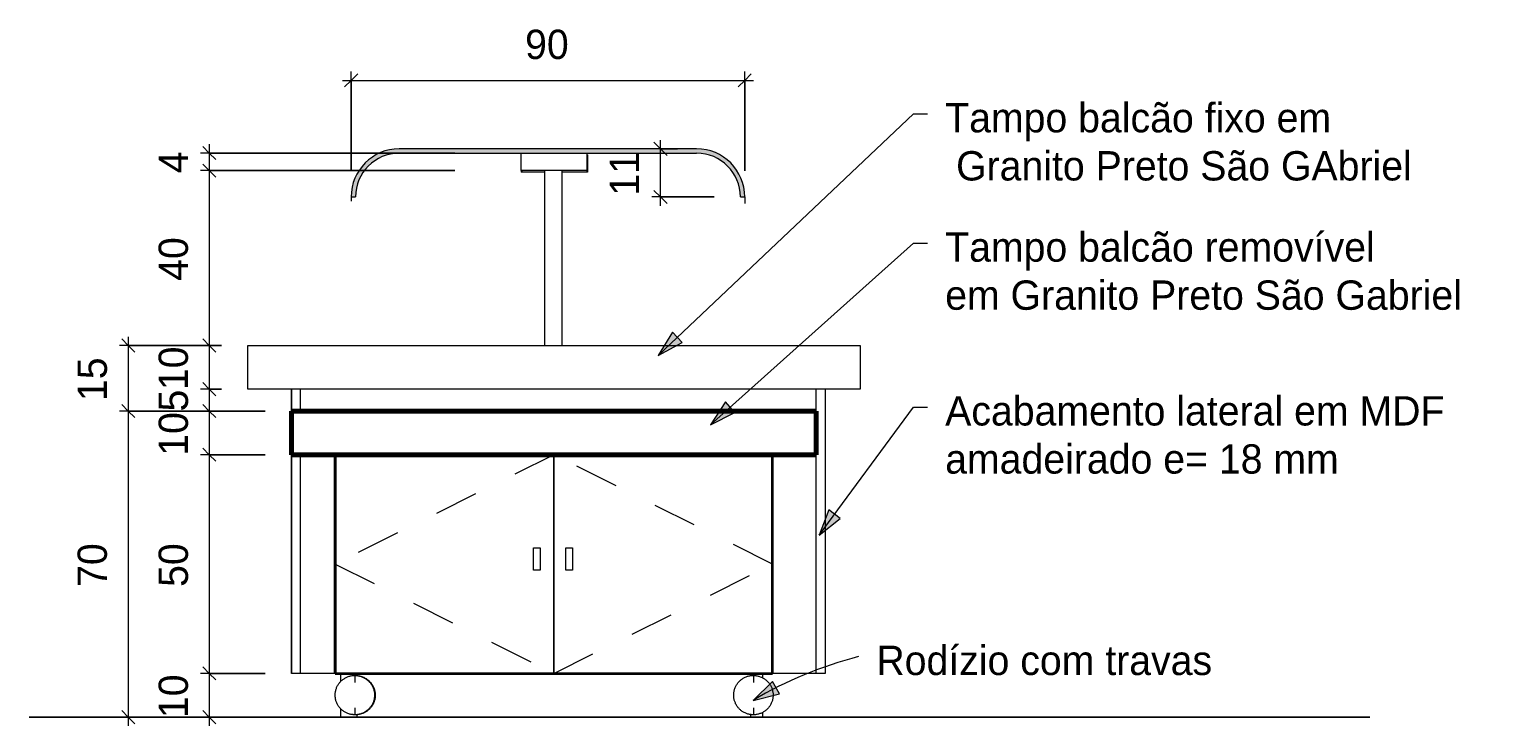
# Model space of a CAD drawing. Header units: metres. Extents: x -1.7 to 80, y -8.6 to 1.8.
# Tile 26 of 79: x 72.7 to 76, y 0 to 1.6. Entities that reach past the tile are written whole.
import ezdxf

# ---------------------------------------------------------------- set-up
doc = ezdxf.new("R2010")
doc.units = ezdxf.units.M
doc.linetypes.add('Projeção', pattern=[0.003969, 0.002381, -0.001587])
for name, color, linetype, lineweight in [('A-ANNO-DIMS', 120, 'Continuous', 9), ('A-ANNO-DIMS-20', 211, 'Continuous', 9), ('A-DETL', 90, 'Continuous', 18), ('A-DETL-GENF', 92, 'Continuous', 18), ('A-DETL-MEDM', 33, 'Continuous', 35), ('A-DETL-WIDE', 214, 'Continuous', 70), ('A-FLOR-OVHD', 1, 'Projeção', 18), ('A-GENM', 13, 'Continuous', 18), ('Drawing3_dwg _2_', 8, 'Continuous', 18), ('G-ANNO-TEXT', 231, 'Continuous', 9), ('Q-SPCQ', 91, 'Continuous', 18)]:
    doc.layers.add(name, color=color, linetype=linetype, lineweight=lineweight)
doc.styles.add('Century Gothic', font='GOTHIC.TTF', dxfattribs={"height": 0.067065})
doc.dimstyles.new('_Cotas_detalhamento_3_5_mm', dxfattribs={"dimscale": 0.3048, "dimtxt": 0.07, "dimasz": 0.098425, "dimexe": 0.065617, "dimexo": 0.19685, "dimgap": 0.098425, "dimtad": 1, "dimdec": 0, "dimlfac": 100, "dimzin": 0, "dimdsep": 46, "dimtxsty": 'Century Gothic', "dimblk1": 'OBLIQUE', "dimblk2": 'OBLIQUE', "dimsah": 1, "dimcen": 0.09, "dimdle": 0.065617, "dimazin": 0, "dimtfac": 1, "dimtdec": 4, "dimtix": 1, "dimtmove": 0, "dimatfit": 3, "dimfxl": 1, "dimtvp": 1, "dimtolj": 1, "dimtzin": 0, "dimarcsym": 2})

# ---------------------------------------------------------------- blocks, each defined once
blk = doc.blocks.new('Drawing3_dwg _2_-1487641-Vista Lateral')
at = {"lineweight": 18}
blk.add_line((6.1815, 0), (9.2466, 0), dxfattribs=at)
at = {"lineweight": 18, "flags": 128}
for points in [[(9.2466, 0), (8.3625, 0), (6.1815, 0)], [(6.1815, 0), (6.6587, 0), (9.2466, 0)]]:
    blk.add_lwpolyline(points, dxfattribs=at)
blk = doc.blocks.new('Equipamento especial 44 - Equipamento especial 2-1876105-Vista Lateral')
at = {"layer": 'Q-SPCQ'}
for p, q in [((6.8938, 0.0813), (6.8938, 0.1)), ((7.858, 0.1), (7.858, 0.0899)), ((6.8938, 0), (6.8938, 0.02)), ((6.9311, 0), (6.8938, 0)), ((7.858, 0), (7.8311, 0)), ((7.858, 0.0108), (7.858, 0))]:
    blk.add_line(p, q, dxfattribs=at)
blk = doc.blocks.new('Equipamento especial 9 - Equipamento especial 2-1890582-Vista Lateral')
at = {"layer": 'Q-SPCQ'}
for p, q in [((6.7811, 0.75), (6.7811, 0.7)), ((7.9811, 0.7), (7.9811, 0.75)), ((6.7811, 0.6), (6.7811, 0.1)), ((7.9811, 0.1), (7.9811, 0.6)), ((6.8811, 0.1), (6.7811, 0.1)), ((7.9811, 0.1), (7.8811, 0.1))]:
    blk.add_line(p, q, dxfattribs=at)
blk = doc.blocks.new('Equipamento especial 11 - Equipamento especial 2-1890594-Vista Lateral')
at = {"layer": 'Q-SPCQ'}
for p, q in [((6.9311, 0.0949), (6.9311, 0.1)), ((7.8311, 0.0947), (7.8311, 0.1)), ((6.9311, 0), (6.9311, 0.0056)), ((7.8311, 0), (6.9311, 0)), ((7.8311, 0), (7.8311, 0.0059))]:
    blk.add_line(p, q, dxfattribs=at)
blk = doc.blocks.new('Modelos genéricos 54 - Modelos genéricos 1-1890638-Vista Lateral')
at = {"layer": 'A-GENM'}
for p, q in [((6.6811, 0.85), (8.0811, 0.85)), ((6.6811, 0.75), (6.6811, 0.85)), ((8.0811, 0.85), (8.0811, 0.75)), ((8.0811, 0.75), (6.6811, 0.75))]:
    blk.add_line(p, q, dxfattribs=at)
blk = doc.blocks.new('Modelos genéricos 62 - Modelos genéricos 2-1890686-Vista Lateral')
at = {"layer": 'A-GENM'}
for p, q in [((7.3604, 0.85), (7.3604, 1.25)), ((7.4004, 0.85), (7.4004, 1.25))]:
    blk.add_line(p, q, dxfattribs=at)
blk = doc.blocks.new('Modelos genéricos 64 - Modelos genéricos 27-1890710-Vista Lateral')
at = {"layer": 'A-GENM'}
for p, q in [((7.3061, 1.25), (7.3061, 1.2897)), ((7.4561, 1.2897), (7.4561, 1.25)), ((7.4561, 1.25), (7.3061, 1.25))]:
    blk.add_line(p, q, dxfattribs=at)
blk = doc.blocks.new('Modelos genéricos 115 - Modelos genéricos 77-1891054-Vista Lateral')
at = {"layer": 'A-GENM'}
for p, q in [((6.7811, 0.7), (7.9811, 0.7)), ((6.7811, 0.6), (6.7811, 0.7)), ((7.9811, 0.7), (7.9811, 0.6)), ((7.9811, 0.6), (6.7811, 0.6))]:
    blk.add_line(p, q, dxfattribs=at)
blk = doc.blocks.new('Equipamento especial 22 - Equipamento especial 2-1891067-Vista Lateral')
at = {"layer": 'Q-SPCQ'}
for p, q in [((7.3811, 0.1), (7.3811, 0.6)), ((7.8811, 0.6), (7.8811, 0.1)), ((7.8811, 0.1), (7.3811, 0.1))]:
    blk.add_line(p, q, dxfattribs=at)
blk = doc.blocks.new('Equipamento especial 23 - Equipamento especial 2-1891079-Vista Lateral')
at = {"layer": 'Q-SPCQ'}
for p, q in [((6.8811, 0.1), (6.8811, 0.6)), ((7.3811, 0.6), (7.3811, 0.1)), ((7.3811, 0.1), (6.8811, 0.1))]:
    blk.add_line(p, q, dxfattribs=at)
blk = doc.blocks.new('Equipamento especial 24 - Equipamento especial 2-1891091-Vista Lateral')
at = {"layer": 'Q-SPCQ'}
for p, q in [((7.4083, 0.3869), (7.4239, 0.3869)), ((7.4083, 0.3362), (7.4083, 0.3869)), ((7.4239, 0.3869), (7.4239, 0.3362)), ((7.4239, 0.3362), (7.4083, 0.3362))]:
    blk.add_line(p, q, dxfattribs=at)
blk = doc.blocks.new('Equipamento especial 25 - Equipamento especial 2-1891103-Vista Lateral')
at = {"layer": 'Q-SPCQ'}
for p, q in [((7.3347, 0.3869), (7.3499, 0.3869)), ((7.3347, 0.3362), (7.3347, 0.3869)), ((7.3499, 0.3869), (7.3499, 0.3362)), ((7.3499, 0.3362), (7.3347, 0.3362))]:
    blk.add_line(p, q, dxfattribs=at)
blk = doc.blocks.new('portas e frisos - portas e frisos-1943199-Vista Lateral')
at = {"layer": 'A-GENM'}
for p, q in [((7.9811, 0.7), (7.9811, 0.75)), ((8.0011, 0.75), (8.0011, 0.1)), ((7.9811, 0.1), (7.9811, 0.6)), ((8.0011, 0.1), (7.9811, 0.1))]:
    blk.add_line(p, q, dxfattribs=at)
blk = doc.blocks.new('portas e frisos11 - portas e frisos-1943372-Vista Lateral')
at = {"layer": 'A-GENM'}
for p, q in [((6.7811, 0.7), (6.7811, 0.75)), ((6.8011, 0.75), (6.8011, 0.7)), ((6.7811, 0.1), (6.7811, 0.6)), ((6.8011, 0.6), (6.8011, 0.1)), ((6.8011, 0.1), (6.7811, 0.1))]:
    blk.add_line(p, q, dxfattribs=at)
blk = doc.blocks.new('Modelos genéricos 264 - Modelos genéricos 262-1968516-Vista Lateral')
at = {"layer": 'A-GENM'}
for p, q in [((6.9261, 0.0953), (6.9261, 0.0795)), ((6.9261, 0.0953), (6.9261, 0.0795)), ((6.9261, 0.0211), (6.9261, 0.0053)), ((6.9261, 0.0211), (6.9261, 0.0053))]:
    blk.add_line(p, q, dxfattribs=at)
at = {"layer": 'A-GENM', "flags": 128}
for points in [[(6.9261, 0.0053), (6.9243, 0.0053), (6.9225, 0.0054), (6.9207, 0.0056), (6.9189, 0.0059), (6.9172, 0.0062), (6.9154, 0.0066), (6.9137, 0.007), (6.912, 0.0076), (6.9103, 0.0082), (6.9086, 0.0088), (6.907, 0.0096), (6.9053, 0.0104), (6.9038, 0.0112), (6.9022, 0.0122), (6.9007, 0.0132), (6.8992, 0.0142), (6.8978, 0.0153), (6.8964, 0.0165), (6.8951, 0.0177), (6.8938, 0.0189), (6.8926, 0.0203), (6.8914, 0.0216), (6.8903, 0.023), (6.8893, 0.0245), (6.8883, 0.026), (6.8873, 0.0275), (6.8864, 0.0291), (6.8856, 0.0307), (6.8849, 0.0323), (6.8842, 0.034), (6.8836, 0.0357), (6.883, 0.0374), (6.8825, 0.0391), (6.8821, 0.0409), (6.8818, 0.0426), (6.8815, 0.0444), (6.8813, 0.0462), (6.8812, 0.048), (6.8811, 0.0498), (6.8811, 0.0516), (6.8812, 0.0534), (6.8814, 0.0552), (6.8816, 0.057), (6.8819, 0.0588), (6.8823, 0.0605), (6.8827, 0.0623), (6.8833, 0.064), (6.8838, 0.0657), (6.8845, 0.0674), (6.8852, 0.069), (6.886, 0.0706), (6.8868, 0.0722), (6.8877, 0.0738), (6.8887, 0.0753), (6.8897, 0.0768), (6.8908, 0.0782), (6.892, 0.0796), (6.8932, 0.0809), (6.8944, 0.0822), (6.8957, 0.0835), (6.8971, 0.0847), (6.8985, 0.0858), (6.8999, 0.0869), (6.9014, 0.0879), (6.9029, 0.0889), (6.9045, 0.0898), (6.9061, 0.0906), (6.9077, 0.0914), (6.9094, 0.0921), (6.911, 0.0927), (6.9128, 0.0933), (6.9145, 0.0938), (6.9162, 0.0942), (6.918, 0.0946), (6.9198, 0.0948), (6.9216, 0.0951), (6.9233, 0.0952), (6.9251, 0.0953), (6.9261, 0.0953)], [(6.9261, 0.0953), (6.9279, 0.0953), (6.9297, 0.0952), (6.9315, 0.095), (6.9333, 0.0947), (6.9351, 0.0944), (6.9368, 0.094), (6.9386, 0.0935), (6.9403, 0.093), (6.942, 0.0924), (6.9436, 0.0917), (6.9453, 0.091), (6.9469, 0.0902), (6.9485, 0.0893), (6.95, 0.0884), (6.9515, 0.0874), (6.953, 0.0864), (6.9544, 0.0853), (6.9558, 0.0841), (6.9571, 0.0829), (6.9584, 0.0816), (6.9596, 0.0803), (6.9608, 0.079), (6.9619, 0.0776), (6.963, 0.0761), (6.964, 0.0746), (6.9649, 0.0731), (6.9658, 0.0715), (6.9666, 0.0699), (6.9674, 0.0683), (6.9681, 0.0666), (6.9687, 0.0649), (6.9692, 0.0632), (6.9697, 0.0615), (6.9701, 0.0597), (6.9705, 0.0579), (6.9707, 0.0562), (6.9709, 0.0544), (6.9711, 0.0526), (6.9711, 0.0508), (6.9711, 0.049), (6.971, 0.0472), (6.9708, 0.0454), (6.9706, 0.0436), (6.9703, 0.0418), (6.9699, 0.0401), (6.9695, 0.0383), (6.969, 0.0366), (6.9684, 0.0349), (6.9678, 0.0332), (6.967, 0.0316), (6.9663, 0.0299), (6.9654, 0.0284), (6.9645, 0.0268), (6.9635, 0.0253), (6.9625, 0.0238), (6.9614, 0.0224), (6.9603, 0.021), (6.9591, 0.0196), (6.9578, 0.0184), (6.9565, 0.0171), (6.9552, 0.0159), (6.9538, 0.0148), (6.9523, 0.0137), (6.9508, 0.0127), (6.9493, 0.0117), (6.9478, 0.0108), (6.9462, 0.01), (6.9445, 0.0092), (6.9429, 0.0085), (6.9412, 0.0079), (6.9395, 0.0073), (6.9378, 0.0068), (6.936, 0.0064), (6.9342, 0.006), (6.9325, 0.0057), (6.9307, 0.0055), (6.9289, 0.0054), (6.9271, 0.0053), (6.9261, 0.0053)]]:
    blk.add_lwpolyline(points, dxfattribs=at)
blk = doc.blocks.new('Modelos genéricos 265 - Modelos genéricos 262-1968545-Vista Lateral')
at = {"layer": 'A-GENM', "flags": 128}
for points in [[(6.9204, 0.0947), (6.9213, 0.0948), (6.9231, 0.0951), (6.9249, 0.0952), (6.9267, 0.0953), (6.9277, 0.0953)], [(6.9277, 0.0953), (6.9295, 0.0953), (6.9313, 0.0952), (6.933, 0.095), (6.9348, 0.0947), (6.9366, 0.0944), (6.9384, 0.094), (6.9401, 0.0935), (6.9418, 0.093), (6.9435, 0.0924), (6.9452, 0.0917), (6.9468, 0.091), (6.9484, 0.0902), (6.95, 0.0893), (6.9516, 0.0884), (6.9531, 0.0874), (6.9545, 0.0864), (6.956, 0.0853), (6.9573, 0.0841), (6.9587, 0.0829), (6.9599, 0.0816), (6.9612, 0.0803), (6.9623, 0.079), (6.9635, 0.0776), (6.9645, 0.0761), (6.9655, 0.0746), (6.9665, 0.0731), (6.9673, 0.0715), (6.9682, 0.0699), (6.9689, 0.0683), (6.9696, 0.0666), (6.9702, 0.0649), (6.9708, 0.0632), (6.9712, 0.0615), (6.9717, 0.0597), (6.972, 0.0579), (6.9723, 0.0562), (6.9725, 0.0544), (6.9726, 0.0526), (6.9727, 0.0508), (6.9726, 0.049), (6.9725, 0.0472), (6.9724, 0.0454), (6.9722, 0.0436), (6.9719, 0.0418), (6.9715, 0.0401), (6.971, 0.0383), (6.9705, 0.0366), (6.9699, 0.0349), (6.9693, 0.0332), (6.9686, 0.0316), (6.9678, 0.0299), (6.9669, 0.0284), (6.966, 0.0268), (6.9651, 0.0253), (6.964, 0.0238), (6.9629, 0.0224), (6.9618, 0.021), (6.9606, 0.0196), (6.9594, 0.0184), (6.9581, 0.0171), (6.9567, 0.0159), (6.9553, 0.0148), (6.9539, 0.0137), (6.9524, 0.0127), (6.9509, 0.0117), (6.9493, 0.0108), (6.9477, 0.01), (6.9461, 0.0092), (6.9444, 0.0085), (6.9427, 0.0079), (6.941, 0.0073), (6.9393, 0.0068), (6.9375, 0.0064), (6.9358, 0.006), (6.934, 0.0057), (6.9322, 0.0055), (6.9304, 0.0054), (6.9286, 0.0053), (6.9277, 0.0053)], [(6.9277, 0.0053), (6.9259, 0.0053), (6.9241, 0.0054), (6.9223, 0.0056), (6.9212, 0.0058)]]:
    blk.add_lwpolyline(points, dxfattribs=at)
blk = doc.blocks.new('Modelos genéricos 262 - Modelos genéricos 262-1968568-Vista Lateral')
at = {"layer": 'A-GENM'}
for p, q in [((7.8372, 0.0953), (7.8372, 0.0795)), ((7.8372, 0.0953), (7.8372, 0.0795)), ((7.8372, 0.0211), (7.8372, 0.0053)), ((7.8372, 0.0211), (7.8372, 0.0053))]:
    blk.add_line(p, q, dxfattribs=at)
at = {"layer": 'A-GENM', "flags": 128}
for points in [[(7.8372, 0.0053), (7.8354, 0.0053), (7.8336, 0.0054), (7.8319, 0.0056), (7.8301, 0.0059), (7.8283, 0.0062), (7.8265, 0.0066), (7.8248, 0.007), (7.8231, 0.0076), (7.8214, 0.0082), (7.8197, 0.0088), (7.8181, 0.0096), (7.8165, 0.0104), (7.8149, 0.0112), (7.8133, 0.0122), (7.8118, 0.0132), (7.8104, 0.0142), (7.8089, 0.0153), (7.8076, 0.0165), (7.8062, 0.0177), (7.805, 0.0189), (7.8037, 0.0203), (7.8026, 0.0216), (7.8014, 0.023), (7.8004, 0.0245), (7.7994, 0.026), (7.7984, 0.0275), (7.7976, 0.0291), (7.7967, 0.0307), (7.796, 0.0323), (7.7953, 0.034), (7.7947, 0.0357), (7.7941, 0.0374), (7.7936, 0.0391), (7.7932, 0.0409), (7.7929, 0.0426), (7.7926, 0.0444), (7.7924, 0.0462), (7.7923, 0.048), (7.7922, 0.0498), (7.7923, 0.0516), (7.7923, 0.0534), (7.7925, 0.0552), (7.7927, 0.057), (7.793, 0.0588), (7.7934, 0.0605), (7.7939, 0.0623), (7.7944, 0.064), (7.795, 0.0657), (7.7956, 0.0674), (7.7963, 0.069), (7.7971, 0.0706), (7.7979, 0.0722), (7.7989, 0.0738), (7.7998, 0.0753), (7.8009, 0.0768), (7.8019, 0.0782), (7.8031, 0.0796), (7.8043, 0.0809), (7.8055, 0.0822), (7.8068, 0.0835), (7.8082, 0.0847), (7.8096, 0.0858), (7.811, 0.0869), (7.8125, 0.0879), (7.814, 0.0889), (7.8156, 0.0898), (7.8172, 0.0906), (7.8188, 0.0914), (7.8205, 0.0921), (7.8222, 0.0927), (7.8239, 0.0933), (7.8256, 0.0938), (7.8274, 0.0942), (7.8291, 0.0946), (7.8309, 0.0948), (7.8327, 0.0951), (7.8345, 0.0952), (7.8363, 0.0953), (7.8372, 0.0953)], [(7.8372, 0.0953), (7.839, 0.0953), (7.8408, 0.0952), (7.8426, 0.095), (7.8444, 0.0947), (7.8462, 0.0944), (7.8479, 0.094), (7.8497, 0.0935), (7.8514, 0.093), (7.8531, 0.0924), (7.8548, 0.0917), (7.8564, 0.091), (7.858, 0.0902), (7.8596, 0.0893), (7.8611, 0.0884), (7.8626, 0.0874), (7.8641, 0.0864), (7.8655, 0.0853), (7.8669, 0.0841), (7.8682, 0.0829), (7.8695, 0.0816), (7.8707, 0.0803), (7.8719, 0.079), (7.873, 0.0776), (7.8741, 0.0761), (7.8751, 0.0746), (7.876, 0.0731), (7.8769, 0.0715), (7.8777, 0.0699), (7.8785, 0.0683), (7.8792, 0.0666), (7.8798, 0.0649), (7.8804, 0.0632), (7.8808, 0.0615), (7.8812, 0.0597), (7.8816, 0.0579), (7.8819, 0.0562), (7.8821, 0.0544), (7.8822, 0.0526), (7.8822, 0.0508), (7.8822, 0.049), (7.8821, 0.0472), (7.882, 0.0454), (7.8817, 0.0436), (7.8814, 0.0418), (7.8811, 0.0401), (7.8806, 0.0383), (7.8801, 0.0366), (7.8795, 0.0349), (7.8789, 0.0332), (7.8782, 0.0316), (7.8774, 0.0299), (7.8765, 0.0284), (7.8756, 0.0268), (7.8747, 0.0253), (7.8736, 0.0238), (7.8725, 0.0224), (7.8714, 0.021), (7.8702, 0.0196), (7.8689, 0.0184), (7.8676, 0.0171), (7.8663, 0.0159), (7.8649, 0.0148), (7.8634, 0.0137), (7.862, 0.0127), (7.8604, 0.0117), (7.8589, 0.0108), (7.8573, 0.01), (7.8557, 0.0092), (7.854, 0.0085), (7.8523, 0.0079), (7.8506, 0.0073), (7.8489, 0.0068), (7.8471, 0.0064), (7.8454, 0.006), (7.8436, 0.0057), (7.8418, 0.0055), (7.84, 0.0054), (7.8382, 0.0053), (7.8372, 0.0053)]]:
    blk.add_lwpolyline(points, dxfattribs=at)
blk = doc.blocks.new('Modelos genéricos 364 - Modelos genéricos 27-1993048-Vista Lateral')
at = {"layer": 'A-GENM'}
for p, q in [((7.3061, 1.25), (7.3061, 1.2465)), ((7.3604, 1.2465), (7.3061, 1.2465)), ((7.4561, 1.2465), (7.4004, 1.2465)), ((7.4561, 1.25), (7.4561, 1.2465))]:
    blk.add_line(p, q, dxfattribs=at)
blk = doc.blocks.new('Modelos genéricos 349 - Modelos genéricos 27-2149332-Vista Lateral')
at = {"layer": 'A-GENM'}
for p, q in [((7.4561, 1.2862), (7.458, 1.2862)), ((7.458, 1.2862), (7.458, 1.2462)), ((7.308, 1.25), (7.308, 1.2462)), ((7.3604, 1.2462), (7.308, 1.2462)), ((7.458, 1.2462), (7.4004, 1.2462))]:
    blk.add_line(p, q, dxfattribs=at)
blk = doc.blocks.new('DIMBLOCK281-Vista Lateral')
at = {"layer": 'A-ANNO-DIMS-20', "lineweight": 18}
for p, q in [((73.0884, 1.29), (73.0734, 1.305)), ((73.0884, 1.29), (73.1034, 1.275)), ((73.0884, 1.25), (73.0734, 1.265)), ((73.0884, 1.25), (73.1034, 1.235))]:
    blk.add_line(p, q, dxfattribs=at)
at = {"layer": 'A-ANNO-DIMS-20'}
for p, q in [((73.0884, 1.31), (73.0884, 1.25)), ((73.6494, 1.29), (73.0684, 1.29)), ((73.0884, 1.29), (73.6494, 1.29)), ((73.6494, 1.25), (73.0684, 1.25)), ((73.0884, 1.25), (73.6494, 1.25))]:
    blk.add_line(p, q, dxfattribs=at)
at = {"layer": 'A-ANNO-DIMS-20', "color": 0, "insert": (72.9725, 1.2439), "char_height": 0.0671, "width": 0.062667, "attachment_point": 1, "rotation": 90, "line_spacing_factor": 0.984117, "style": 'Century Gothic'}
blk.add_mtext('4', dxfattribs=at)
blk = doc.blocks.new('_Oblique')
at = {"color": 0, "linetype": 'ByBlock', "lineweight": -2}
blk.add_line((-0.5, -0.5), (0.5, 0.5), dxfattribs=at)
blk = doc.blocks.new('DIMBLOCK282-Vista Lateral')
at = {"layer": 'A-ANNO-DIMS-20'}
for p, q in [((73.6494, 1.25), (73.0684, 1.25)), ((73.0884, 1.25), (73.0884, 0.85)), ((73.0884, 1.25), (73.6494, 1.25)), ((73.1161, 0.85), (73.0684, 0.85)), ((73.0884, 0.85), (73.1161, 0.85))]:
    blk.add_line(p, q, dxfattribs=at)
at = {"layer": 'A-ANNO-DIMS-20', "lineweight": 18}
for p, q in [((73.0884, 1.25), (73.0734, 1.265)), ((73.0884, 1.25), (73.1034, 1.235)), ((73.0884, 0.85), (73.0734, 0.865)), ((73.0884, 0.85), (73.1034, 0.835))]:
    blk.add_line(p, q, dxfattribs=at)
at = {"layer": 'A-ANNO-DIMS-20', "color": 0, "insert": (72.9725, 0.9978), "char_height": 0.06707, "width": 0.125333, "attachment_point": 1, "rotation": 90, "line_spacing_factor": 0.984117, "style": 'Century Gothic'}
blk.add_mtext('40', dxfattribs=at)
blk = doc.blocks.new('DIMBLOCK283-Vista Lateral')
at = {"layer": 'A-ANNO-DIMS-20'}
for p, q in [((73.1161, 0.85), (73.0684, 0.85)), ((73.0884, 0.85), (73.0884, 0.75)), ((73.0884, 0.85), (73.1161, 0.85)), ((73.1161, 0.75), (73.0684, 0.75)), ((73.0884, 0.75), (73.1161, 0.75))]:
    blk.add_line(p, q, dxfattribs=at)
at = {"layer": 'A-ANNO-DIMS-20', "lineweight": 18}
for p, q in [((73.0884, 0.85), (73.0734, 0.865)), ((73.0884, 0.85), (73.1034, 0.835)), ((73.0884, 0.75), (73.0734, 0.765)), ((73.0884, 0.75), (73.1034, 0.735))]:
    blk.add_line(p, q, dxfattribs=at)
at = {"layer": 'A-ANNO-DIMS-20', "color": 0, "insert": (72.9725, 0.7478), "char_height": 0.06707, "width": 0.125333, "attachment_point": 1, "rotation": 90, "line_spacing_factor": 0.984117, "style": 'Century Gothic'}
blk.add_mtext('10', dxfattribs=at)
blk = doc.blocks.new('DIMBLOCK284-Vista Lateral')
at = {"layer": 'A-ANNO-DIMS-20'}
for p, q in [((73.1161, 0.75), (73.0684, 0.75)), ((73.0884, 0.75), (73.0884, 0.7)), ((73.0884, 0.75), (73.1161, 0.75)), ((73.2161, 0.7), (73.0684, 0.7)), ((73.0884, 0.7), (73.2161, 0.7))]:
    blk.add_line(p, q, dxfattribs=at)
at = {"layer": 'A-ANNO-DIMS-20', "lineweight": 18}
for p, q in [((73.0884, 0.75), (73.0734, 0.765)), ((73.0884, 0.75), (73.1034, 0.735)), ((73.0884, 0.7), (73.0734, 0.715)), ((73.0884, 0.7), (73.1034, 0.685))]:
    blk.add_line(p, q, dxfattribs=at)
at = {"layer": 'A-ANNO-DIMS-20', "color": 0, "insert": (72.9725, 0.6989), "char_height": 0.0671, "width": 0.062667, "attachment_point": 1, "rotation": 90, "line_spacing_factor": 0.984117, "style": 'Century Gothic'}
blk.add_mtext('5', dxfattribs=at)
blk = doc.blocks.new('DIMBLOCK285-Vista Lateral')
at = {"layer": 'A-ANNO-DIMS-20'}
for p, q in [((73.2161, 0.7), (73.0684, 0.7)), ((73.0884, 0.7), (73.0884, 0.6)), ((73.0884, 0.7), (73.2161, 0.7)), ((73.2161, 0.6), (73.0684, 0.6)), ((73.0884, 0.6), (73.2161, 0.6))]:
    blk.add_line(p, q, dxfattribs=at)
at = {"layer": 'A-ANNO-DIMS-20', "lineweight": 18}
for p, q in [((73.0884, 0.7), (73.0734, 0.715)), ((73.0884, 0.7), (73.1034, 0.685)), ((73.0884, 0.6), (73.0734, 0.615)), ((73.0884, 0.6), (73.1034, 0.585))]:
    blk.add_line(p, q, dxfattribs=at)
at = {"layer": 'A-ANNO-DIMS-20', "color": 0, "insert": (72.9725, 0.5978), "char_height": 0.06707, "width": 0.125333, "attachment_point": 1, "rotation": 90, "line_spacing_factor": 0.984117, "style": 'Century Gothic'}
blk.add_mtext('10', dxfattribs=at)
blk = doc.blocks.new('DIMBLOCK286-Vista Lateral')
at = {"layer": 'A-ANNO-DIMS-20'}
for p, q in [((73.2161, 0.6), (73.0684, 0.6)), ((73.0884, 0.6), (73.0884, 0.1)), ((73.0884, 0.6), (73.2161, 0.6)), ((73.2161, 0.1), (73.0684, 0.1)), ((73.0884, 0.1), (73.2161, 0.1))]:
    blk.add_line(p, q, dxfattribs=at)
at = {"layer": 'A-ANNO-DIMS-20', "lineweight": 18}
for p, q in [((73.0884, 0.6), (73.0734, 0.615)), ((73.0884, 0.6), (73.1034, 0.585)), ((73.0884, 0.1), (73.0734, 0.115)), ((73.0884, 0.1), (73.1034, 0.085))]:
    blk.add_line(p, q, dxfattribs=at)
at = {"layer": 'A-ANNO-DIMS-20', "color": 0, "insert": (72.9725, 0.2978), "char_height": 0.06707, "width": 0.125333, "attachment_point": 1, "rotation": 90, "line_spacing_factor": 0.984117, "style": 'Century Gothic'}
blk.add_mtext('50', dxfattribs=at)
blk = doc.blocks.new('DIMBLOCK287-Vista Lateral')
at = {"layer": 'A-ANNO-DIMS-20'}
for p, q in [((73.2161, 0.1), (73.0684, 0.1)), ((73.0884, 0.1), (73.0884, -0.02)), ((73.0884, 0.1), (73.2161, 0.1)), ((73.0884, 0), (73.0497, 0)), ((73.0497, 0), (73.1084, 0))]:
    blk.add_line(p, q, dxfattribs=at)
at = {"layer": 'A-ANNO-DIMS-20', "lineweight": 18}
for p, q in [((73.0884, 0.1), (73.0734, 0.115)), ((73.0884, 0.1), (73.1034, 0.085)), ((73.0884, 0), (73.0734, 0.015)), ((73.0884, 0), (73.1034, -0.015))]:
    blk.add_line(p, q, dxfattribs=at)
at = {"layer": 'A-ANNO-DIMS-20', "color": 0, "insert": (72.9725, -0.0022), "char_height": 0.06707, "width": 0.125333, "attachment_point": 1, "rotation": 90, "line_spacing_factor": 0.984117, "style": 'Century Gothic'}
blk.add_mtext('10', dxfattribs=at)
blk = doc.blocks.new('DIMBLOCK288-Vista Lateral')
at = {"layer": 'A-ANNO-DIMS-20'}
for p, q in [((72.9031, 0.87), (72.9031, 0.7)), ((73.1161, 0.85), (72.8831, 0.85)), ((72.9031, 0.85), (73.1161, 0.85)), ((73.2161, 0.7), (72.8831, 0.7)), ((72.9031, 0.7), (73.2161, 0.7))]:
    blk.add_line(p, q, dxfattribs=at)
at = {"layer": 'A-ANNO-DIMS-20', "lineweight": 18}
for p, q in [((72.9031, 0.85), (72.8881, 0.865)), ((72.9031, 0.85), (72.9181, 0.835)), ((72.9031, 0.7), (72.8881, 0.715)), ((72.9031, 0.7), (72.9181, 0.685))]:
    blk.add_line(p, q, dxfattribs=at)
at = {"layer": 'A-ANNO-DIMS-20', "color": 0, "insert": (72.7872, 0.7228), "char_height": 0.06707, "width": 0.125333, "attachment_point": 1, "rotation": 90, "line_spacing_factor": 0.984117, "style": 'Century Gothic'}
blk.add_mtext('15', dxfattribs=at)
blk = doc.blocks.new('DIMBLOCK289-Vista Lateral')
at = {"layer": 'A-ANNO-DIMS-20'}
for p, q in [((73.2161, 0.7), (72.8831, 0.7)), ((72.9031, 0.7), (72.9031, -0.02)), ((72.9031, 0.7), (73.2161, 0.7)), ((72.9031, 0), (72.8643, 0)), ((72.8643, 0), (72.9231, 0))]:
    blk.add_line(p, q, dxfattribs=at)
at = {"layer": 'A-ANNO-DIMS-20', "lineweight": 18}
for p, q in [((72.9031, 0.7), (72.8881, 0.715)), ((72.9031, 0.7), (72.9181, 0.685)), ((72.9031, 0), (72.8881, 0.015)), ((72.9031, 0), (72.9181, -0.015))]:
    blk.add_line(p, q, dxfattribs=at)
at = {"layer": 'A-ANNO-DIMS-20', "color": 0, "insert": (72.7872, 0.2978), "char_height": 0.06707, "width": 0.125333, "attachment_point": 1, "rotation": 90, "line_spacing_factor": 0.984117, "style": 'Century Gothic'}
blk.add_mtext('70', dxfattribs=at)
blk = doc.blocks.new('DIMBLOCK290-Vista Lateral')
at = {"layer": 'A-ANNO-DIMS-20'}
for p, q in [((74.1588, 1.2997), (74.1, 1.2997)), ((74.12, 1.1697), (74.12, 1.3197)), ((74.12, 1.2997), (74.1588, 1.2997)), ((74.2425, 1.1897), (74.1, 1.1897)), ((74.12, 1.1897), (74.2425, 1.1897))]:
    blk.add_line(p, q, dxfattribs=at)
at = {"layer": 'A-ANNO-DIMS-20', "lineweight": 18}
for p, q in [((74.12, 1.2997), (74.105, 1.3147)), ((74.12, 1.2997), (74.135, 1.2847)), ((74.12, 1.1897), (74.105, 1.2047)), ((74.12, 1.1897), (74.135, 1.1747))]:
    blk.add_line(p, q, dxfattribs=at)
at = {"layer": 'A-ANNO-DIMS-20', "color": 0, "insert": (74.004, 1.1925), "char_height": 0.06707, "width": 0.125333, "attachment_point": 1, "rotation": 90, "line_spacing_factor": 0.984117, "style": 'Century Gothic'}
blk.add_mtext('11', dxfattribs=at)
blk = doc.blocks.new('DIMBLOCK291-Vista Lateral')
at = {"layer": 'A-ANNO-DIMS-20'}
for p, q in [((73.4126, 1.2497), (73.4126, 1.4763)), ((74.3125, 1.2497), (74.3125, 1.4763)), ((73.3926, 1.4563), (74.3325, 1.4563)), ((73.4126, 1.4563), (73.4126, 1.2497)), ((74.3125, 1.4563), (74.3125, 1.2497))]:
    blk.add_line(p, q, dxfattribs=at)
at = {"layer": 'A-ANNO-DIMS-20', "lineweight": 18}
for p, q in [((73.4126, 1.4563), (73.4276, 1.4713)), ((74.3125, 1.4563), (74.3275, 1.4713)), ((73.4126, 1.4563), (73.3976, 1.4413)), ((74.3125, 1.4563), (74.2975, 1.4413))]:
    blk.add_line(p, q, dxfattribs=at)
at = {"layer": 'A-ANNO-DIMS-20', "color": 0, "insert": (73.8103, 1.5722), "char_height": 0.06707, "width": 0.125333, "attachment_point": 1, "line_spacing_factor": 0.984117, "style": 'Century Gothic'}
blk.add_mtext('90', dxfattribs=at)

msp = doc.modelspace()

# ---------------------------------------------------------------- hatches: boundary and pattern name
at = {"layer": 'A-DETL-GENF'}
msp.add_hatch(color=131, dxfattribs=at).paths.add_polyline_path([(74.3125, 1.1897), (74.3115, 1.2042), (74.3087, 1.2182), (74.3041, 1.2318), (74.2977, 1.2447), (74.2891, 1.2574), (74.2802, 1.2675), (74.2694, 1.2769), (74.2575, 1.2849), (74.2446, 1.2913), (74.2309, 1.2959), (74.2169, 1.2987), (74.2025, 1.2997), (73.5226, 1.2997), (73.5081, 1.2987), (73.4942, 1.2959), (73.4805, 1.2913), (73.4676, 1.2849), (73.4557, 1.2769), (73.4448, 1.2675), (73.4354, 1.2566), (73.4274, 1.2447), (73.421, 1.2318), (73.4164, 1.2182), (73.4136, 1.2042), (73.4126, 1.1897), (73.4226, 1.1897), (73.426, 1.2156), (73.436, 1.2397), (73.4519, 1.2604), (73.4726, 1.2763), (73.4967, 1.2863), (73.5226, 1.2897), (74.2025, 1.2897), (74.2283, 1.2863), (74.2525, 1.2763), (74.2732, 1.2604), (74.2891, 1.2397), (74.2991, 1.2156), (74.3025, 1.1897), (74.3041, 1.1897)], flags=0)
at = {"layer": 'G-ANNO-TEXT'}
for points in [[(74.1147, 0.8274), (74.1693, 0.857), (74.1472, 0.8803)], [(74.2342, 0.6688), (74.2896, 0.6968), (74.2682, 0.7208)], [(74.4824, 0.4158), (74.5309, 0.4546), (74.505, 0.4737)], [(74.3315, 0.0381), (74.3918, 0.0531), (74.3763, 0.0812)]]:
    msp.add_hatch(color=210, dxfattribs=at).paths.add_polyline_path(points, flags=0)

# ---------------------------------------------------------------- linework, layer by layer
at = {"layer": 'A-DETL'}
for p, q in [((74.2025, 1.2997), (73.5226, 1.2997)), ((73.5226, 1.2897), (74.2025, 1.2897)), ((73.4126, 1.1897), (73.4226, 1.1897)), ((73.4126, 1.1897), (73.4126, 1.1797)), ((74.3025, 1.1897), (74.3125, 1.1897)), ((74.3125, 1.1897), (74.3125, 1.1747))]:
    msp.add_line(p, q, dxfattribs=at)
for centre, radius, start, end in [((73.5226, 1.1897), 0.11, 90, 180), ((74.2025, 1.1897), 0.11, 360, 90), ((73.5226, 1.1897), 0.1, 90, 180), ((74.2025, 1.1897), 0.1, 360, 90)]:
    msp.add_arc(centre, radius, start, end, dxfattribs=at)
at = {"layer": 'A-DETL-MEDM'}
for p, q in [((73.3761, 0.1), (73.3761, 0.6)), ((73.3761, 0.6), (73.3761, 0.1)), ((74.3761, 0.6), (73.3761, 0.6)), ((74.3761, 0.1), (74.3761, 0.6)), ((73.3761, 0.1), (74.3761, 0.1))]:
    msp.add_line(p, q, dxfattribs=at)
at = {"layer": 'A-DETL-WIDE'}
for p, q in [((73.2761, 0.7), (74.4761, 0.7)), ((73.2761, 0.5996), (73.2761, 0.7)), ((74.4761, 0.7), (74.4761, 0.5996)), ((74.4761, 0.5996), (73.2761, 0.5996))]:
    msp.add_line(p, q, dxfattribs=at)
at = {"layer": 'A-FLOR-OVHD'}
for p, q in [((73.8761, 0.6), (73.3761, 0.35)), ((74.3761, 0.35), (73.8761, 0.6)), ((73.3761, 0.35), (73.8761, 0.1)), ((73.8761, 0.1), (74.3761, 0.35))]:
    msp.add_line(p, q, dxfattribs=at)
at = {"layer": 'G-ANNO-TEXT', "color": 210}
for p, q in [((74.1147, 0.8274), (74.6979, 1.3794)), ((74.6979, 1.3794), (74.73, 1.3794)), ((74.2342, 0.6688), (74.6979, 1.0838)), ((74.6979, 1.0838), (74.73, 1.0838)), ((74.1472, 0.8803), (74.1147, 0.8274)), ((74.1693, 0.857), (74.1472, 0.8803)), ((74.1147, 0.8274), (74.1693, 0.857)), ((74.2682, 0.7208), (74.2342, 0.6688)), ((74.2896, 0.6968), (74.2682, 0.7208)), ((74.4824, 0.4158), (74.6979, 0.709)), ((74.6979, 0.709), (74.73, 0.709)), ((74.2342, 0.6688), (74.2896, 0.6968)), ((74.505, 0.4737), (74.4824, 0.4158)), ((74.5309, 0.4546), (74.505, 0.4737)), ((74.4824, 0.4158), (74.5309, 0.4546)), ((74.3763, 0.0812), (74.3315, 0.0381)), ((74.3918, 0.0531), (74.3763, 0.0812)), ((74.3315, 0.0381), (74.3918, 0.0531))]:
    msp.add_line(p, q, dxfattribs=at)
msp.add_arc((74.7981, -0.745), 0.9116, 104.3064, 120.7828, dxfattribs=at)

# ---------------------------------------------------------------- block references
at = {"layer": 'A-GENM'}
for name in ['Modelos genéricos 64 - Modelos genéricos 27-1890710-Vista Lateral', 'Modelos genéricos 349 - Modelos genéricos 27-2149332-Vista Lateral', 'Modelos genéricos 364 - Modelos genéricos 27-1993048-Vista Lateral', 'Modelos genéricos 62 - Modelos genéricos 2-1890686-Vista Lateral', 'Modelos genéricos 54 - Modelos genéricos 1-1890638-Vista Lateral', 'portas e frisos11 - portas e frisos-1943372-Vista Lateral', 'portas e frisos - portas e frisos-1943199-Vista Lateral', 'Modelos genéricos 115 - Modelos genéricos 77-1891054-Vista Lateral', 'Modelos genéricos 264 - Modelos genéricos 262-1968516-Vista Lateral', 'Modelos genéricos 265 - Modelos genéricos 262-1968545-Vista Lateral', 'Modelos genéricos 262 - Modelos genéricos 262-1968568-Vista Lateral']:
    msp.add_blockref(name, (66.495, 0), dxfattribs=at)
at = {"layer": 'Drawing3_dwg _2_', "color": 4}
msp.add_blockref('Drawing3_dwg _2_-1487641-Vista Lateral', (66.495, 0), dxfattribs=at)
at = {"layer": 'Q-SPCQ'}
for name in ['Equipamento especial 9 - Equipamento especial 2-1890582-Vista Lateral', 'Equipamento especial 23 - Equipamento especial 2-1891079-Vista Lateral', 'Equipamento especial 22 - Equipamento especial 2-1891067-Vista Lateral', 'Equipamento especial 25 - Equipamento especial 2-1891103-Vista Lateral', 'Equipamento especial 24 - Equipamento especial 2-1891091-Vista Lateral', 'Equipamento especial 44 - Equipamento especial 2-1876105-Vista Lateral', 'Equipamento especial 11 - Equipamento especial 2-1890594-Vista Lateral']:
    msp.add_blockref(name, (66.495, 0), dxfattribs=at)

# ---------------------------------------------------------------- texts
at = {"layer": 'G-ANNO-TEXT', "color": 7, "char_height": 0.067065, "attachment_point": 1, "line_spacing_factor": 0.984117, "style": 'Century Gothic'}
for s, insert, width in [('Tampo balcão fixo em\\P Granito Preto São GAbriel', (74.7707, 1.4044), 1.404411), ('Tampo balcão removível\\Pem Granito Preto São Gabriel', (74.7707, 1.1087), 1.571563), ('Acabamento lateral em MDF\\Pamadeirado e= 18 mm\\P', (74.7707, 0.734), 1.568203), ('Rodízio com travas', (74.6134, 0.1633), 1.01047)]:
    msp.add_mtext(s, dxfattribs=dict(at, insert=insert, width=width))

# ---------------------------------------------------------------- dimensions: what is measured, and where the dimension line sits
at = {"layer": 'A-ANNO-DIMS'}
dim = msp.add_linear_dim(base=(74.3125, 1.4563), p1=(73.4126, 1.1897), p2=(74.3125, 1.1897), dimstyle='_Cotas_detalhamento_3_5_mm', override={"dimpost": '<>', "dimfxl": 0.899843}, dxfattribs=at)
dim.commit()
dim.dimension.update_dxf_attribs({"geometry": 'DIMBLOCK291-Vista Lateral', "text_midpoint": (73.8625, 1.5215)})
for base, p1, p2, override, picture, middle in [((73.0884, 1.25), (73.7094, 1.29), (73.7094, 1.25), {"dimpost": '<>', "dimfxl": 0.04}, 'DIMBLOCK281-Vista Lateral', (73.0241, 1.27)), ((74.12, 1.2997), (74.3025, 1.1897), (74.0988, 1.2997), {"dimpost": '<>', "dimfxl": 0.2315}, 'DIMBLOCK290-Vista Lateral', (74.0565, 1.2447)), ((73.0884, 0.85), (73.7094, 1.25), (73.1761, 0.85), {"dimpost": '<>', "dimfxl": 0.666597}, 'DIMBLOCK282-Vista Lateral', (73.0232, 1.05)), ((72.9031, 0.7), (73.1761, 0.85), (73.2761, 0.7), {"dimpost": '<>', "dimfxl": 0.180278}, 'DIMBLOCK288-Vista Lateral', (72.8388, 0.775)), ((73.0884, 0.75), (73.1761, 0.85), (73.1761, 0.75), {"dimpost": '<>', "dimfxl": 0.1}, 'DIMBLOCK283-Vista Lateral', (73.0232, 0.8)), ((73.0884, 0.7), (73.1761, 0.75), (73.2761, 0.7), {"dimpost": '<>', "dimfxl": 0.111803}, 'DIMBLOCK284-Vista Lateral', (73.0241, 0.725)), ((72.9031, 0), (73.2761, 0.7), (72.9243, 0), {"dimpost": '<>', "dimfxl": 0.783421}, 'DIMBLOCK289-Vista Lateral', (72.8379, 0.35)), ((73.0884, 0.6), (73.2761, 0.7), (73.2761, 0.6), {"dimpost": '<>', "dimfxl": 0.1}, 'DIMBLOCK285-Vista Lateral', (73.0232, 0.65)), ((73.0884, 0.1), (73.2761, 0.6), (73.2761, 0.1), {"dimpost": '<>', "dimfxl": 0.5}, 'DIMBLOCK286-Vista Lateral', (73.0232, 0.35)), ((73.0884, 0), (73.2761, 0.1), (73.1097, 0), {"dimpost": '<>', "dimfxl": 0.194196}, 'DIMBLOCK287-Vista Lateral', (73.0232, 0.05))]:
    dim = msp.add_linear_dim(base=base, p1=p1, p2=p2, angle=90, dimstyle='_Cotas_detalhamento_3_5_mm', override=override, dxfattribs=at)
    dim.commit()
    dim.dimension.update_dxf_attribs({"geometry": picture, "text_midpoint": middle})

doc.saveas('drawing.dxf')
